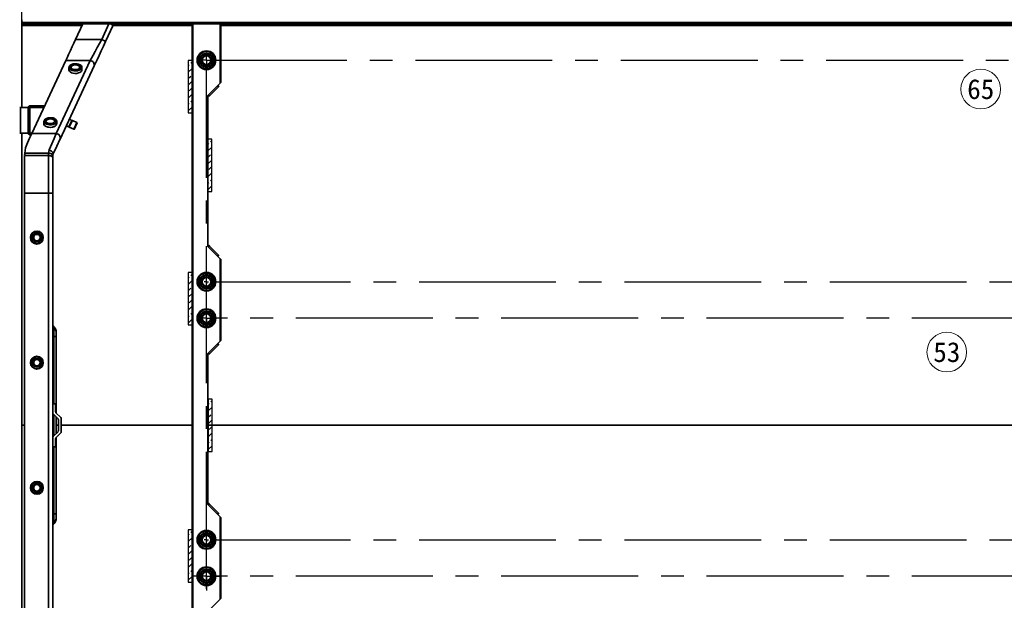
# Model space of a CAD drawing. Header units: millimetres. Extents: x 16386 to 23226, y -7201 to -2390.
# Tile 8 of 94: x 17829 to 18514, y -4987 to -4583. Entities that reach past the tile are written whole.
import ezdxf
from ezdxf.enums import TextEntityAlignment as Align

# ---------------------------------------------------------------- set-up
doc = ezdxf.new("R2010")
doc.units = ezdxf.units.MM
doc.header["$PDMODE"] = 3
doc.header["$PDSIZE"] = 8
doc.linetypes.add('CENTER2', pattern=[28.575, 19.05, -3.175, 3.175, -3.175])
doc.linetypes.add('CENTERX2', pattern=[20.32, 12.7, -2.54, 2.54, -2.54])
doc.layers.get('0').update_dxf_attribs({"linetype": 'CONTINUOUS'})
doc.layers.get('Defpoints').update_dxf_attribs({"linetype": 'CONTINUOUS'})
doc.layers.add('7标注层', color=4, linetype='CONTINUOUS')
doc.layers.add('中心线层', color=1, linetype='CENTERX2')
for name, color, linetype, lineweight in [('单行文本', 7, 'CONTINUOUS', 5), ('细实线', 3, 'CONTINUOUS', 13), ('轮廓实线层', 7, 'CONTINUOUS', 35)]:
    doc.layers.add(name, color=color, linetype=linetype, lineweight=lineweight)
doc.styles.add('TH_GBDIM', font='romans.shx', dxfattribs={"width": 0.8, "bigfont": 'gbcbig.shx'})
doc.styles.add('文字', font='simhei.ttf')
doc.dimstyles.new('TH_GBDIM', dxfattribs={"dimtxt": 35, "dimasz": 15, "dimexe": 2, "dimexo": 0, "dimgap": 3, "dimtad": 1, "dimdec": 1, "dimzin": 0, "dimdsep": 46, "dimtxsty": 'TH_GBDIM', "dimcen": 2.5, "dimclrd": 130, "dimclre": 130, "dimclrt": 3, "dimadec": 1, "dimazin": 0, "dimtfac": 0.714286, "dimtdec": 1, "dimtmove": 0, "dimatfit": 3, "dimfxl": 1, "dimtzin": 0, "dimlwd": -1, "dimlwe": -1, "dimarcsym": 0})

# ---------------------------------------------------------------- blocks, each defined once
blk = doc.blocks.new('*D362')
at = {"layer": '7标注层', "color": 130, "ltscale": 5, "transparency": 16777216}
for p, q in [((17852.85, -4565.99), (17631.54, -4565.99)), ((17633.54, -4580.99), (17633.54, -5148.99)), ((17852.85, -5163.99), (17631.54, -5163.99))]:
    blk.add_line(p, q, dxfattribs=at)
for points in [[(17631.04, -4580.99), (17636.04, -4580.99), (17633.54, -4565.99)], [(17631.04, -5148.99), (17636.04, -5148.99), (17633.54, -5163.99)]]:
    blk.add_solid(points, dxfattribs=at)
at = {"layer": 'Defpoints', "color": 0, "ltscale": 5, "transparency": 16777216}
for p in [(17852.85, -4565.99), (17633.54, -5163.99), (17852.85, -5163.99)]:
    blk.add_point(p, dxfattribs=at)
at = {"layer": '7标注层', "color": 3, "ltscale": 5, "transparency": 16777216, "insert": (17613.04, -4864.99), "char_height": 35, "attachment_point": 5, "rotation": 90, "style": 'TH_GBDIM'}
blk.add_mtext('598.0', dxfattribs=at)
blk = doc.blocks.new('*D366')
at = {"layer": '7标注层', "color": 130, "ltscale": 5, "transparency": 16777216}
for p, q in [((17830.85, -4600.46), (17830.85, -4291.68)), ((17845.85, -4293.68), (18737.85, -4293.68)), ((18752.85, -4567.99), (18752.85, -4291.68))]:
    blk.add_line(p, q, dxfattribs=at)
for points in [[(17845.85, -4291.18), (17845.85, -4296.18), (17830.85, -4293.68)], [(18737.85, -4291.18), (18737.85, -4296.18), (18752.85, -4293.68)]]:
    blk.add_solid(points, dxfattribs=at)
at = {"layer": 'Defpoints', "color": 0, "ltscale": 5, "transparency": 16777216}
for p in [(18752.85, -4293.68), (18752.85, -4567.99), (17830.85, -4600.46)]:
    blk.add_point(p, dxfattribs=at)
at = {"layer": '7标注层', "color": 3, "ltscale": 5, "transparency": 16777216, "insert": (18220.29, -4273.18), "char_height": 35, "attachment_point": 5, "style": 'TH_GBDIM'}
blk.add_mtext('922.0', dxfattribs=at)
blk = doc.blocks.new('*D367')
at = {"layer": '7标注层', "color": 130, "ltscale": 5, "transparency": 16777216}
for p, q in [((18743.85, -4782.99), (18743.85, -5328.99)), ((17841.35, -4995.49), (17841.35, -5328.99)), ((17856.35, -5326.99), (18728.85, -5326.99))]:
    blk.add_line(p, q, dxfattribs=at)
for points in [[(17856.35, -5324.49), (17856.35, -5329.49), (17841.35, -5326.99)], [(18728.85, -5324.49), (18728.85, -5329.49), (18743.85, -5326.99)]]:
    blk.add_solid(points, dxfattribs=at)
at = {"layer": 'Defpoints', "color": 0, "ltscale": 5, "transparency": 16777216}
for p in [(18743.85, -4782.99), (17841.35, -4995.49), (18743.85, -5326.99)]:
    blk.add_point(p, dxfattribs=at)
at = {"layer": '7标注层', "color": 3, "ltscale": 5, "transparency": 16777216, "insert": (18292.6, -5306.49), "char_height": 35, "attachment_point": 5, "style": 'TH_GBDIM'}
blk.add_mtext('902.5', dxfattribs=at)
blk = doc.blocks.new('SW_CENTERMARKSYMBOL_12')
at = {"layer": '中心线层', "color": 0}
for p, q in [((-3, 0), (-5, 0)), ((0, 0), (-1.5, 0)), ((0, 3), (0, 5)), ((0, 0), (0, 1.5)), ((0, 0), (0, -1.5)), ((0, 0), (1.5, 0)), ((3, 0), (5, 0)), ((0, -3), (0, -5))]:
    blk.add_line(p, q, dxfattribs=at)
blk = doc.blocks.new('SW_CENTERMARKSYMBOL_13')
at = {"layer": '中心线层', "color": 0}
for p, q in [((-3, 0), (-5, 0)), ((0, 0), (-1.5, 0)), ((0, 3), (0, 5)), ((0, 0), (0, 1.5)), ((0, 0), (0, -1.5)), ((0, 0), (1.5, 0)), ((3, 0), (5, 0)), ((0, -3), (0, -5))]:
    blk.add_line(p, q, dxfattribs=at)
blk = doc.blocks.new('SW_CENTERMARKSYMBOL_15')
at = {"layer": '中心线层', "color": 0}
for p, q in [((0, 5), (0, 10)), ((-5, 0), (-10, 0)), ((0, 0), (-2.5, 0)), ((0, 0), (0, 2.5)), ((0, 0), (0, -2.5)), ((0, 0), (2.5, 0)), ((5, 0), (10, 0)), ((0, -5), (0, -10))]:
    blk.add_line(p, q, dxfattribs=at)
blk = doc.blocks.new('SW_CENTERMARKSYMBOL_22')
at = {"layer": '中心线层', "color": 0}
for q in [(-2.5, 0), (0, 2.5), (0, -2.5), (2.5, 0)]:
    blk.add_line((0, 0), q, dxfattribs=at)
blk = doc.blocks.new('SW_CENTERMARKSYMBOL_27')
at = {"layer": '中心线层', "color": 0}
for q in [(-2.5, 0), (0, 2.5), (0, -2.5), (2.5, 0)]:
    blk.add_line((0, 0), q, dxfattribs=at)

msp = doc.modelspace()

# ---------------------------------------------------------------- hatches: boundary and pattern name
at = {"layer": '7标注层', "ltscale": 5}
h = msp.add_hatch(dxfattribs=at)
h.set_pattern_fill('ANSI33', color=2)
h.set_pattern_definition([(45, (6459.2905, -1352.34), (-4.490128, 4.490128), []), (45, (6463.7806, -1352.34), (-4.490128, 4.490128), [3.175, -1.5875])])
h.paths.add_polyline_path([(17949.35, -4611.3), (17946.68, -4611.3), (17946.68, -4646.75), (17949.35, -4646.75)])
h = msp.add_hatch(dxfattribs=at)
h.set_pattern_fill('ANSI33', color=2)
h.set_pattern_definition([(45, (6472.9554, -1407.089), (-4.490128, 4.490128), []), (45, (6477.4455, -1407.089), (-4.490128, 4.490128), [3.175, -1.5875])])
h.paths.add_polyline_path([(17963.01, -4666.04), (17960.35, -4666.04), (17960.35, -4701.5), (17963.01, -4701.5)])
h = msp.add_hatch(dxfattribs=at)
h.set_pattern_fill('ANSI33', color=2)
h.set_pattern_definition([(45, (6459.2905, -1499.839), (-4.490128, 4.490128), []), (45, (6463.7806, -1499.839), (-4.490128, 4.490128), [3.175, -1.5875])])
h.paths.add_polyline_path([(17949.35, -4758.79), (17946.68, -4758.79), (17946.68, -4794.25), (17949.35, -4794.25)])
h = msp.add_hatch(dxfattribs=at)
h.set_pattern_fill('ANSI33', color=2)
h.set_pattern_definition([(45, (6473.184, -1587.804), (-4.490128, 4.490128), []), (45, (6477.674, -1587.804), (-4.490128, 4.490128), [3.175, -1.5875])])
h.paths.add_polyline_path([(17963.24, -4846.76), (17960.58, -4846.76), (17960.58, -4882.22), (17963.24, -4882.22)])
h = msp.add_hatch(dxfattribs=at)
h.set_pattern_fill('ANSI33', color=2)
h.set_pattern_definition([(45, (6459.2905, -1678.694), (-4.490128, 4.490128), []), (45, (6463.7806, -1678.694), (-4.490128, 4.490128), [3.175, -1.5875])])
h.paths.add_polyline_path([(17949.35, -4937.65), (17946.68, -4937.65), (17946.68, -4973.11), (17949.35, -4973.11)])

# ---------------------------------------------------------------- linework, layer by layer
at = {"color": 1, "linetype": 'CENTER2', "ltscale": 5}
for p, q in [((17959.35, -5121.49), (17959.35, -4613.69)), ((17961.85, -4611.19), (18688.35, -4611.19)), ((17964.35, -4765.19), (18685.85, -4765.19)), ((18688.35, -4790.59), (17961.85, -4790.59)), ((17964.35, -4944.59), (18688.35, -4944.59)), ((18688.35, -4969.99), (17961.85, -4969.99))]:
    msp.add_line(p, q, dxfattribs=at)
at = {"layer": '7标注层', "ltscale": 5}
for points in [[(17949.35, -4611.3), (17946.68, -4611.3), (17946.68, -4647.75), (17949.35, -4647.75)], [(17963.01, -4666.04), (17960.35, -4666.04), (17960.35, -4702.5), (17963.01, -4702.5)], [(17949.35, -4758.79), (17946.68, -4758.79), (17946.68, -4795.25), (17949.35, -4795.25)], [(17963.24, -4846.76), (17960.58, -4846.76), (17960.58, -4883.22), (17963.24, -4883.22)], [(17949.35, -4937.65), (17946.68, -4937.65), (17946.68, -4974.11), (17949.35, -4974.11)]]:
    msp.add_lwpolyline(points, close=True, dxfattribs=at)
at = {"layer": '细实线', "color": 6}
for centre in [(18498.07, -4631.26), (18474.44, -4814.11)]:
    msp.add_circle(centre, 13.82, dxfattribs=at)
at = {"layer": '轮廓实线层'}
for p, q in [((17830.85, -4584.99), (17830.85, -4583.02)), ((17830.85, -4584.99), (18752.85, -4584.99)), ((17830.85, -4585.99), (17830.85, -4584.99)), ((18732.85, -4585.99), (17830.85, -4585.99)), ((17830.85, -4586.99), (17830.85, -4585.99)), ((17830.85, -4643.99), (17830.85, -4586.99)), ((17872.83, -4586.99), (17830.85, -4586.99)), ((17868.25, -4596.81), (17873.29, -4585.99)), ((17891.5, -4585.99), (17873.29, -4585.99)), ((17886.45, -4596.81), (17891.5, -4585.99)), ((17894.41, -4586.84), (17889.17, -4598.08)), ((17891.5, -4585.99), (17892.6, -4585.99)), ((17949.35, -4586.99), (17894.34, -4586.99)), ((17949.35, -5143.99), (17949.35, -4585.99)), ((17949.85, -4585.99), (17949.85, -5143.99)), ((17968.85, -4627.14), (17968.85, -4585.99)), ((17969.35, -4585.99), (17969.35, -4626.64)), ((18680.85, -4586.99), (17969.35, -4586.99)), ((17886.45, -4596.81), (17868.25, -4596.81)), ((17837.75, -4662.22), (17861.43, -4611.42)), ((17854.79, -4662.22), (17878.47, -4611.42)), ((17881.19, -4615.19), (17857.51, -4665.98)), ((17878.47, -4611.42), (17861.43, -4611.42)), ((17863.67, -4616.14), (17863.67, -4617.89)), ((17872.62, -4617.89), (17872.62, -4616.14)), ((17968.85, -4627.14), (17960.35, -4635.64)), ((17967.56, -4629.85), (17961.56, -4635.85)), ((17967.56, -4629.85), (17966.85, -4629.14)), ((17968.06, -4629.35), (17967.35, -4628.64)), ((17960.35, -4635.64), (17960.35, -4740.73)), ((17961.06, -4636.35), (17960.35, -4635.64)), ((17961.56, -4635.85), (17960.85, -4635.14)), ((17835.35, -4643.99), (17829.97, -4643.99)), ((17829.97, -4643.99), (17829.97, -4661.99)), ((17835.35, -4643.99), (17836.35, -4643.99)), ((17835.35, -4652.99), (17835.35, -4643.99)), ((17836.35, -4642.99), (17846.71, -4642.99)), ((17836.35, -4642.99), (17836.35, -4643.99)), ((17836.35, -4643.99), (17836.35, -4661.99)), ((17846.25, -4643.99), (17836.35, -4643.99)), ((17835.35, -4661.99), (17835.35, -4652.99)), ((17846.18, -4653.67), (17846.18, -4655.42)), ((17855.13, -4655.42), (17855.13, -4653.67)), ((17861.83, -4656.7), (17863.65, -4657.55)), ((17865.76, -4653.02), (17863.65, -4657.55)), ((17866.03, -4653.14), (17863.91, -4657.67)), ((17863.91, -4657.67), (17867.01, -4659.12)), ((17863.95, -4652.17), (17865.76, -4653.02)), ((17866.03, -4653.14), (17869.12, -4654.58)), ((17867.01, -4659.12), (17869.12, -4654.58)), ((17869.39, -4654.71), (17867.27, -4659.24)), ((17829.97, -4661.99), (17835.35, -4661.99)), ((17830.85, -4864.99), (17830.85, -4661.99)), ((17835.35, -4661.99), (17836.35, -4661.99)), ((17836.35, -4661.99), (17836.35, -4662.99)), ((17836.35, -4661.99), (17837.85, -4661.99)), ((17837.39, -4662.99), (17836.35, -4662.99)), ((17854.79, -4662.22), (17837.75, -4662.22)), ((17832.85, -4703.57), (17832.85, -4677.49)), ((17849.35, -4677.49), (17832.85, -4677.49)), ((17849.35, -4675.8), (17832.9, -4675.8)), ((17849.35, -4675.8), (17849.82, -4673.6)), ((17849.35, -4677.49), (17849.35, -4675.87)), ((17849.35, -4703.57), (17849.35, -4677.49)), ((17852.35, -4677.46), (17852.35, -4677.49)), ((17852.35, -4677.49), (17852.35, -4678.8)), ((17852.35, -4678.8), (17852.35, -4703.57)), ((17849.35, -4703.57), (17832.85, -4703.57)), ((17832.85, -5026.4), (17832.85, -4703.57)), ((17852.35, -4703.57), (17849.35, -4703.57)), ((17849.35, -5026.4), (17849.35, -4703.57)), ((17852.35, -4703.57), (17852.35, -5026.4)), ((17961.06, -4740.02), (17960.35, -4740.73)), ((17961.56, -4740.52), (17960.85, -4741.23)), ((17961.56, -4740.52), (17967.56, -4746.52)), ((17960.35, -4740.73), (17968.85, -4749.23)), ((17967.56, -4746.52), (17966.85, -4747.23)), ((17968.06, -4747.02), (17967.35, -4747.73)), ((17968.85, -4806.54), (17968.85, -4749.23)), ((17969.35, -4749.73), (17969.35, -4806.04)), ((17852.36, -4795.37), (17852.35, -4795.25)), ((17852.45, -4795.67), (17853.08, -4796.78)), ((17853.08, -4796.78), (17853.1, -4797.02)), ((17853.1, -4797.02), (17853.1, -4803.28)), ((17854.85, -4801.07), (17854.85, -4803.28)), ((17852.35, -4803.28), (17853.1, -4803.28)), ((17853.1, -4803.28), (17854.85, -4803.28)), ((17853.1, -4803.28), (17853.1, -4849.99)), ((17854.85, -4803.28), (17854.85, -4856.49)), ((17968.85, -4806.54), (17960.35, -4815.04)), ((17967.56, -4809.25), (17966.85, -4808.54)), ((17968.06, -4808.75), (17967.35, -4808.04)), ((17960.35, -4815.04), (17960.35, -4920.13)), ((17961.06, -4815.75), (17960.35, -4815.04)), ((17961.56, -4815.25), (17960.85, -4814.54)), ((17967.56, -4809.25), (17961.56, -4815.25)), ((17852.35, -4849.99), (17854.35, -4849.99)), ((17854.35, -4849.99), (17854.35, -4855.57)), ((17854.64, -4856.28), (17858.06, -4859.69)), ((17856.06, -4860.52), (17852.64, -4857.11)), ((17853.1, -4857.57), (17853.1, -4872.41)), ((17854.85, -4859.32), (17854.85, -4870.66)), ((17856.35, -4868.74), (17856.35, -4861.23)), ((17858.35, -4860.4), (17858.35, -4869.57)), ((17830.85, -4864.99), (17832.85, -4864.99)), ((17830.85, -4864.99), (17830.85, -5067.99)), ((17852.64, -4872.87), (17856.06, -4869.45)), ((17858.06, -4870.28), (17854.64, -4873.69)), ((17854.85, -4864.99), (17856.35, -4864.99)), ((17858.35, -4864.99), (17949.35, -4864.99)), ((17960.35, -4864.99), (18689.85, -4864.99)), ((17854.35, -4874.4), (17854.35, -4879.99)), ((17854.85, -4873.49), (17854.85, -4926.69)), ((17854.35, -4879.99), (17852.35, -4879.99)), ((17853.1, -4879.99), (17853.1, -4926.69)), ((17961.06, -4919.42), (17960.35, -4920.13)), ((17960.35, -4920.13), (17968.85, -4928.63)), ((17961.56, -4919.92), (17960.85, -4920.63)), ((17961.56, -4919.92), (17967.56, -4925.92)), ((17852.35, -4926.69), (17853.1, -4926.69)), ((17853.1, -4926.69), (17853.1, -4932.96)), ((17853.1, -4926.69), (17854.85, -4926.69)), ((17854.85, -4926.69), (17854.85, -4928.91)), ((17967.56, -4925.92), (17966.85, -4926.63)), ((17968.06, -4926.42), (17967.35, -4927.13)), ((17968.85, -4985.94), (17968.85, -4928.63)), ((17969.35, -4929.13), (17969.35, -4985.44)), ((17853.08, -4933.19), (17852.45, -4934.3)), ((17853.1, -4932.96), (17853.08, -4933.19)), ((17968.85, -4985.94), (17960.35, -4994.44))]:
    msp.add_line(p, q, dxfattribs=at)
at = {"layer": '轮廓实线层', "flags": 128}
for points in [[(17892.6, -4585.99), (17892.98, -4586.17), (17893.33, -4586.33), (17893.65, -4586.48), (17893.91, -4586.61), (17894.13, -4586.71), (17894.29, -4586.78), (17894.38, -4586.82), (17894.41, -4586.84)], [(17861.43, -4611.42), (17862.35, -4609.45), (17863.44, -4607.12), (17864.65, -4604.51), (17865.97, -4601.69), (17867.1, -4599.27), (17868.25, -4596.81)], [(17878.47, -4611.42), (17879.4, -4609.71), (17880.49, -4607.68), (17881.87, -4605.16), (17883.41, -4602.34), (17884.89, -4599.64), (17886.45, -4596.81)], [(17889.17, -4598.08), (17887.65, -4601.34), (17886.13, -4604.61), (17884.63, -4607.83), (17883.21, -4610.86), (17882.14, -4613.16), (17881.19, -4615.19)], [(17889.17, -4598.08), (17889.12, -4598.05), (17888.97, -4597.98), (17888.71, -4597.86), (17888.38, -4597.71), (17887.96, -4597.51), (17887.49, -4597.29), (17886.98, -4597.06), (17886.45, -4596.81)], [(17871.42, -4614.45), (17872.09, -4614.97), (17872.53, -4615.63), (17872.61, -4616.34), (17872.33, -4617.02), (17871.71, -4617.64), (17870.81, -4618.14), (17869.69, -4618.47), (17868.44, -4618.62), (17867.17, -4618.56), (17865.98, -4618.31), (17864.96, -4617.88), (17864.21, -4617.32), (17863.77, -4616.65), (17863.77, -4616.65)], [(17863.89, -4615.75), (17863.88, -4615.94), (17864.04, -4616.64), (17864.58, -4617.28), (17865.43, -4617.8), (17866.52, -4618.17), (17867.76, -4618.33), (17869.03, -4618.29)], [(17872.08, -4615.05), (17872.03, -4614.99), (17871.33, -4614.4), (17870.35, -4613.95), (17869.17, -4613.68), (17867.9, -4613.61), (17866.65, -4613.76), (17865.54, -4614.1), (17864.66, -4614.61), (17864.09, -4615.24), (17863.89, -4615.75)], [(17867.93, -4614.19), (17867.16, -4614.26), (17866.23, -4614.51), (17865.47, -4614.92), (17864.95, -4615.47), (17864.75, -4616.03), (17864.86, -4616.65), (17865.25, -4617.18), (17865.9, -4617.63), (17866.16, -4617.73)], [(17868.81, -4617.71), (17869.84, -4617.48), (17870.67, -4617.07), (17871.19, -4616.53), (17871.35, -4615.92), (17871.12, -4615.32), (17870.53, -4614.79), (17869.66, -4614.41), (17868.6, -4614.22), (17867.49, -4614.24), (17866.46, -4614.47), (17865.63, -4614.88), (17865.11, -4615.43), (17864.95, -4616.04), (17865.18, -4616.64), (17865.77, -4617.16), (17866.64, -4617.54), (17867.7, -4617.73), (17868.81, -4617.71)], [(17865.15, -4616.14), (17865.18, -4615.91), (17865.5, -4615.36), (17866.15, -4614.91), (17867.03, -4614.6), (17868.05, -4614.48), (17869.08, -4614.57), (17870, -4614.84), (17870.7, -4615.27), (17871.09, -4615.8), (17871.12, -4616.38), (17870.8, -4616.93), (17870.15, -4617.38), (17869.27, -4617.68), (17868.76, -4617.77)], [(17868.79, -4617.68), (17868.29, -4617.71), (17867.32, -4617.65), (17866.44, -4617.43), (17865.75, -4617.07), (17865.31, -4616.64), (17865.28, -4616.55)], [(17869.03, -4618.29), (17870.23, -4618.05), (17871.23, -4617.62), (17871.97, -4617.04), (17872.37, -4616.37), (17872.42, -4616.05)], [(17872.42, -4616.05), (17872.39, -4615.66), (17872.08, -4615.05)], [(17872.62, -4617.89), (17872.52, -4618.43), (17872.06, -4619.09), (17871.29, -4619.66), (17870.27, -4620.07), (17869.07, -4620.32), (17867.8, -4620.36), (17866.56, -4620.21), (17865.44, -4619.87), (17864.55, -4619.36), (17863.95, -4618.74), (17863.68, -4618.05), (17863.67, -4617.89)], [(17968.06, -4629.35), (17968.05, -4629.36), (17968.02, -4629.39), (17967.97, -4629.43), (17967.91, -4629.5), (17967.83, -4629.57), (17967.75, -4629.66), (17967.65, -4629.75), (17967.56, -4629.85)], [(17969.35, -4626.64), (17969.34, -4626.65), (17969.32, -4626.67), (17969.28, -4626.71), (17969.23, -4626.76), (17969.17, -4626.82), (17969.1, -4626.89), (17969.02, -4626.97), (17968.94, -4627.06), (17968.85, -4627.14)], [(17961.56, -4635.85), (17961.46, -4635.95), (17961.36, -4636.04), (17961.28, -4636.13), (17961.2, -4636.2), (17961.14, -4636.27), (17961.09, -4636.31), (17961.07, -4636.34), (17961.06, -4636.35)], [(17851.66, -4651.2), (17850.39, -4651.14), (17849.14, -4651.29), (17848.03, -4651.63), (17847.15, -4652.14), (17846.58, -4652.77), (17846.39, -4653.3)], [(17851.7, -4651.26), (17852.31, -4651.37), (17853.42, -4651.72), (17854.3, -4652.23), (17854.88, -4652.86), (17855.12, -4653.55), (17855, -4654.25)], [(17855, -4654.25), (17854.53, -4654.9), (17853.74, -4655.46), (17852.71, -4655.87), (17851.5, -4656.1), (17850.23, -4656.13), (17848.99, -4655.97), (17847.89, -4655.62), (17847.01, -4655.11), (17846.42, -4654.48), (17846.18, -4653.79), (17846.18, -4653.67)], [(17849.6, -4657.82), (17848.42, -4657.56), (17847.42, -4657.13), (17846.68, -4656.55), (17846.26, -4655.89), (17846.18, -4655.42)], [(17846.39, -4653.3), (17846.38, -4653.47), (17846.55, -4654.17), (17847.09, -4654.81), (17847.94, -4655.33), (17849.04, -4655.69), (17850.28, -4655.86), (17851.55, -4655.81), (17852.74, -4655.57), (17853.75, -4655.13), (17854.48, -4654.56), (17854.87, -4653.88), (17854.9, -4653.26)], [(17851.4, -4651.78), (17850.3, -4651.74), (17849.23, -4651.91), (17848.33, -4652.28), (17847.72, -4652.79), (17847.46, -4653.39), (17847.58, -4654), (17848.08, -4654.55), (17848.88, -4654.98), (17849.9, -4655.22), (17851.01, -4655.26), (17852.08, -4655.09), (17852.97, -4654.72), (17853.58, -4654.21), (17853.85, -4653.61), (17853.72, -4653), (17853.23, -4652.45), (17852.42, -4652.03), (17851.4, -4651.78)], [(17847.65, -4653.67), (17847.74, -4653.28), (17848.15, -4652.75), (17848.87, -4652.33), (17849.81, -4652.07), (17850.84, -4652.01), (17851.37, -4652.05)], [(17855.13, -4655.42), (17855.11, -4655.65), (17854.81, -4656.34), (17854.17, -4656.95), (17853.25, -4657.43), (17852.12, -4657.76), (17850.87, -4657.89), (17849.6, -4657.82)], [(17853.52, -4653.18), (17853.63, -4653.48), (17853.57, -4654.06)], [(17863.91, -4657.67), (17863.85, -4657.64), (17863.8, -4657.62), (17863.75, -4657.6), (17863.72, -4657.58), (17863.69, -4657.57), (17863.66, -4657.56), (17863.65, -4657.55), (17863.65, -4657.55)], [(17865.76, -4653.02), (17865.76, -4653.02), (17865.78, -4653.03), (17865.8, -4653.04), (17865.83, -4653.05), (17865.87, -4653.07), (17865.91, -4653.09), (17865.97, -4653.11), (17866.03, -4653.14)], [(17869.12, -4654.58), (17869.18, -4654.61), (17869.23, -4654.64), (17869.28, -4654.66), (17869.32, -4654.68), (17869.35, -4654.69), (17869.37, -4654.7), (17869.38, -4654.71), (17869.39, -4654.71)], [(17834.72, -4668.7), (17836.31, -4665.29), (17837.75, -4662.22)], [(17849.82, -4673.6), (17851.72, -4669.22), (17853.34, -4665.53), (17854.79, -4662.22)], [(17867.27, -4659.24), (17867.27, -4659.24), (17867.25, -4659.23), (17867.23, -4659.22), (17867.2, -4659.21), (17867.16, -4659.19), (17867.12, -4659.17), (17867.07, -4659.14), (17867.01, -4659.12)], [(17834.72, -4668.7), (17833.52, -4672.02), (17832.9, -4675.8)], [(17857.51, -4665.98), (17857.37, -4666.28), (17855.18, -4670.97), (17852.54, -4676.64)], [(17849.35, -4675.87), (17849.35, -4675.8), (17849.35, -4675.8)], [(17852.35, -4677.46), (17852.29, -4677.14), (17852.13, -4676.83), (17851.85, -4676.55), (17851.48, -4676.3), (17851.02, -4676.09), (17850.5, -4675.93), (17849.94, -4675.83), (17849.35, -4675.8)], [(17852.35, -4677.49), (17852.29, -4677.17), (17852.12, -4676.87), (17851.84, -4676.59), (17851.47, -4676.34), (17851.02, -4676.14), (17850.5, -4675.99), (17849.93, -4675.9), (17849.35, -4675.87)], [(17852.35, -4678.8), (17852.29, -4678.54), (17852.12, -4678.3), (17851.84, -4678.07), (17851.47, -4677.87), (17851.02, -4677.71), (17850.5, -4677.59), (17849.93, -4677.51), (17849.35, -4677.49)], [(17852.54, -4676.64), (17852.63, -4676.27), (17852.57, -4675.85), (17852.37, -4675.4), (17852.04, -4674.96), (17851.59, -4674.53), (17851.05, -4674.15), (17850.45, -4673.83), (17849.82, -4673.6)], [(17852.54, -4676.64), (17852.38, -4677.13), (17852.35, -4677.46)], [(17961.06, -4740.02), (17961.06, -4740.03), (17961.09, -4740.05), (17961.12, -4740.09), (17961.17, -4740.14), (17961.23, -4740.2), (17961.31, -4740.27), (17961.39, -4740.35), (17961.47, -4740.44), (17961.56, -4740.52)], [(17967.56, -4746.52), (17967.65, -4746.62), (17967.75, -4746.72), (17967.83, -4746.8), (17967.91, -4746.88), (17967.97, -4746.94), (17968.02, -4746.99), (17968.05, -4747.01), (17968.06, -4747.02)], [(17968.85, -4749.23), (17968.94, -4749.32), (17969.02, -4749.4), (17969.1, -4749.48), (17969.17, -4749.55), (17969.23, -4749.61), (17969.28, -4749.66), (17969.32, -4749.7), (17969.34, -4749.72), (17969.35, -4749.73)], [(17968.06, -4808.75), (17968.05, -4808.76), (17968.02, -4808.79), (17967.97, -4808.83), (17967.91, -4808.9), (17967.83, -4808.97), (17967.75, -4809.06), (17967.65, -4809.15), (17967.56, -4809.25)], [(17969.35, -4806.04), (17969.34, -4806.05), (17969.32, -4806.07), (17969.28, -4806.11), (17969.23, -4806.16), (17969.17, -4806.22), (17969.1, -4806.29), (17969.02, -4806.37), (17968.94, -4806.46), (17968.85, -4806.54)], [(17961.56, -4815.25), (17961.46, -4815.35), (17961.36, -4815.44), (17961.28, -4815.53), (17961.2, -4815.6), (17961.14, -4815.67), (17961.09, -4815.71), (17961.07, -4815.74), (17961.06, -4815.75)], [(17961.06, -4919.42), (17961.06, -4919.43), (17961.09, -4919.45), (17961.12, -4919.49), (17961.17, -4919.54), (17961.23, -4919.6), (17961.31, -4919.67), (17961.39, -4919.75), (17961.47, -4919.84), (17961.56, -4919.92)], [(17967.56, -4925.92), (17967.65, -4926.02), (17967.75, -4926.12), (17967.83, -4926.2), (17967.91, -4926.28), (17967.97, -4926.34), (17968.02, -4926.39), (17968.05, -4926.41), (17968.06, -4926.42)], [(17968.85, -4928.63), (17968.95, -4928.73), (17969.04, -4928.82), (17969.13, -4928.91), (17969.2, -4928.99), (17969.26, -4929.05), (17969.31, -4929.09), (17969.34, -4929.12), (17969.35, -4929.13)], [(17852.35, -4934.67), (17852.35, -4934.64), (17852.36, -4934.6)], [(17969.35, -4985.44), (17969.34, -4985.45), (17969.32, -4985.47), (17969.28, -4985.51), (17969.23, -4985.56), (17969.17, -4985.62), (17969.1, -4985.69), (17969.02, -4985.77), (17968.94, -4985.86), (17968.85, -4985.94)]]:
    msp.add_lwpolyline(points, dxfattribs=at)
at = {"layer": '轮廓实线层'}
for centre, radius in [((17959.35, -4611.19), 6.5), ((17959.35, -4611.19), 6), ((17959.35, -4611.19), 4.95), ((17959.35, -4611.19), 4.45), ((17959.35, -4611.19), 3.5), ((17959.35, -4611.19), 3), ((17841.35, -4734.49), 4.48), ((17841.35, -4734.49), 4.27), ((17841.35, -4734.49), 3.2), ((17841.35, -4734.49), 3), ((17841.35, -4734.49), 2.23), ((17959.35, -4765.19), 6.5), ((17959.35, -4765.19), 6), ((17959.35, -4765.19), 4.95), ((17959.35, -4765.19), 4.45), ((17959.35, -4765.19), 3.5), ((17959.35, -4765.19), 3), ((17959.35, -4790.59), 6.5), ((17959.35, -4790.59), 6), ((17959.35, -4790.59), 4.95), ((17959.35, -4790.59), 4.45), ((17959.35, -4790.59), 3.5), ((17959.35, -4790.59), 3), ((17841.35, -4821.49), 4.47), ((17841.35, -4821.49), 4.27), ((17841.35, -4821.49), 3.2), ((17841.35, -4821.49), 3), ((17841.35, -4821.49), 2.23), ((17841.35, -4908.49), 4.47), ((17841.35, -4908.49), 4.27), ((17841.35, -4908.49), 3.2), ((17841.35, -4908.49), 3), ((17841.35, -4908.49), 2.23), ((17959.35, -4944.59), 6.5), ((17959.35, -4944.59), 6), ((17959.35, -4944.59), 4.95), ((17959.35, -4944.59), 4.45), ((17959.35, -4944.59), 3.5), ((17959.35, -4944.59), 3), ((17959.35, -4969.99), 6.5), ((17959.35, -4969.99), 6), ((17959.35, -4969.99), 4.95), ((17959.35, -4969.99), 4.45), ((17959.35, -4969.99), 3.5), ((17959.35, -4969.99), 3)]:
    msp.add_circle(centre, radius, dxfattribs=at)
for centre, radius, start, end in [((17865.65, -4616.22), 1.93, 113.51903, 192.92122), ((17878.34, -4614.39), 2.97, 344.28493, 87.36892), ((17829.97, -4644.99), 1, 90, 125), ((17836.35, -4643.99), 1, 90, 180), ((17851.78, -4654.59), 3.39, 23.18633, 92.13466), ((17850.65, -4651.54), 6.46, 239.607, 300.393), ((17851.24, -4654.93), 2.88, 37.5445, 87.37053), ((17829.97, -4660.99), 1, 235, 270), ((17836.35, -4661.99), 1, 180, 270), ((17854.65, -4665.18), 2.97, 344.28531, 87.36858), ((17852.84, -4677.15), 19.99, 176.10693, 180.00154), ((17841.35, -4734.49), 2.43, 151.72187, 331.73117), ((17841.35, -4734.49), 2.43, 331.7266, 151.7266), ((17854.86, -4795.23), 2.51, 180.54795, 225.46866), ((17854.81, -4795), 2.48, 188.56788, 225.8825), ((17852.83, -4795.39), 0.455, 174.08165, 230.97785), ((17847.85, -4800.94), 7, 0.00285, 48.87124), ((17848.66, -4801.11), 6.19, 0.362, 44.39158), ((17841.35, -4821.49), 2.43, 172.38994, 352.39786), ((17841.35, -4821.49), 2.43, 352.39386, 172.39386), ((17853.35, -4856.4), 1, 180, 225), ((17855.35, -4855.57), 1, 180, 225), ((17855.35, -4861.23), 1, 0, 45), ((17857.35, -4860.4), 1, 0, 45), ((17855.35, -4868.74), 1, 315, 0), ((17857.35, -4869.57), 1, 315, 0), ((17853.35, -4873.57), 1, 135, 180), ((17855.35, -4874.4), 1, 135, 180), ((17841.35, -4908.49), 2.43, 32.65576, 212.66363), ((17841.35, -4908.49), 2.43, 212.65954, 32.65954), ((17847.85, -4929.04), 7, 311.12838, 359.99728), ((17848.66, -4928.87), 6.19, 315.60874, 359.63768), ((17854.86, -4934.75), 2.51, 134.53192, 179.45182), ((17854.81, -4934.97), 2.48, 134.11506, 171.40468), ((17852.86, -4934.62), 0.499, 125.40717, 177.90798)]:
    msp.add_arc(centre, radius, start, end, dxfattribs=at)

# ---------------------------------------------------------------- block references
at = {"layer": '中心线层', "color": 1}
for name, p in [('SW_CENTERMARKSYMBOL_27', (17959.35, -4611.19)), ('SW_CENTERMARKSYMBOL_13', (17959.35, -4765.19)), ('SW_CENTERMARKSYMBOL_22', (17959.35, -4790.59)), ('SW_CENTERMARKSYMBOL_12', (17959.35, -4944.59)), ('SW_CENTERMARKSYMBOL_15', (17959.35, -4969.99))]:
    msp.add_blockref(name, p, dxfattribs=at)

# ---------------------------------------------------------------- texts
at = {"layer": '单行文本', "color": 6, "style": '文字'}
for s, p in [('65', (18498.07, -4631.26)), ('53', (18474.44, -4814.11))]:
    msp.add_text(s, height=13.824, dxfattribs=at).set_placement(p, align=Align.MIDDLE_CENTER)

# ---------------------------------------------------------------- dimensions: what is measured, and where the dimension line sits
at = {"layer": '7标注层', "ltscale": 5}
dim = msp.add_linear_dim(base=(18752.85, -4293.68), p1=(17830.85, -4600.46), p2=(18752.85, -4567.99), dimstyle='TH_GBDIM', dxfattribs=at)
dim.commit()
dim.dimension.update_dxf_attribs({"geometry": '*D366', "text_midpoint": (18220.29, -4293.68), "dimtype": 160})
dim = msp.add_linear_dim(base=(17633.54, -5163.99), p1=(17852.85, -4565.99), p2=(17852.85, -5163.99), angle=90, dimstyle='TH_GBDIM', dxfattribs=at)
dim.commit()
dim.dimension.update_dxf_attribs({"geometry": '*D362', "text_midpoint": (17613.04, -4864.99)})
dim = msp.add_linear_dim(base=(18743.85, -5326.99), p1=(17841.35, -4995.49), p2=(18743.85, -4782.99), dimstyle='TH_GBDIM', dxfattribs=at)
dim.commit()
dim.dimension.update_dxf_attribs({"geometry": '*D367', "text_midpoint": (18292.6, -5306.49)})

doc.saveas('drawing.dxf')
